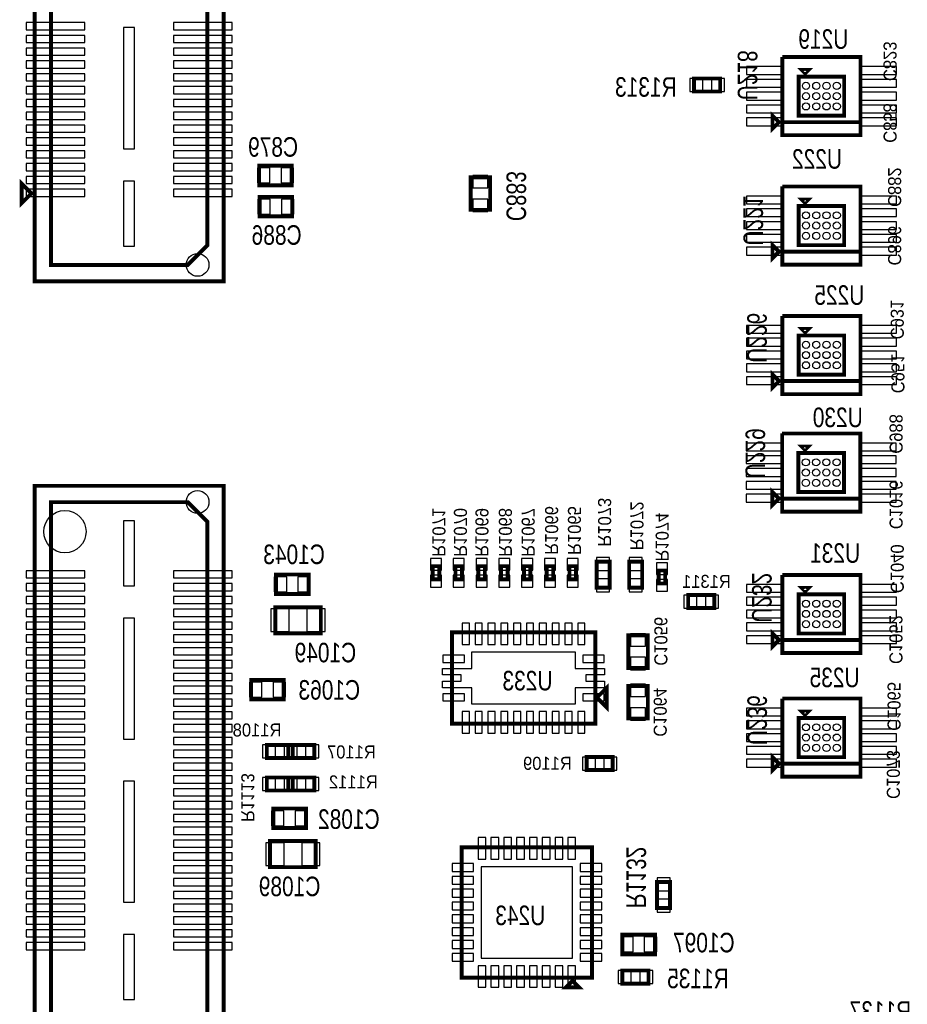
# Model space of a CAD drawing. Extents: x -197 to 9597, y -1478 to 7505.
# Tile 17 of 34: x 1096 to 2459, y 2121 to 3632. Entities that reach past the tile are written whole.
import ezdxf
from ezdxf.enums import TextEntityAlignment as Align

# ---------------------------------------------------------------- set-up
doc = ezdxf.new("R2010")
doc.units = 0
for name, color, linetype in [('PG_ASSEMBLY_BOTTOM', 52, 'CONTINUOUS'), ('PIN_BOTTOM', 1, 'CONTINUOUS'), ('RD_ASSEMBLY_BOTTOM', 52, 'CONTINUOUS')]:
    doc.layers.add(name, color=color, linetype=linetype)

msp = doc.modelspace()

# ---------------------------------------------------------------- linework, layer by layer
at = {"layer": 'PG_ASSEMBLY_BOTTOM', "const_width": 6}
for points in [[(1119.086, 3230.618), (1119.086, 4860.618), (1409.086, 4860.618), (1409.086, 3230.618), (1119.086, 3230.618)], [(1354.086, 3255.618), (1144.086, 3255.618), (1144.086, 4835.618), (1354.086, 4835.618), (1384.086, 4805.618), (1384.086, 3285.618), (1354.086, 3255.618)], [(2386.952, 3474.906), (2266.952, 3474.906), (2266.952, 3574.906)], [(2266.952, 3574.906), (2386.952, 3574.906), (2386.952, 3454.906), (2266.952, 3454.906), (2266.952, 3474.906), (2386.952, 3474.906)], [(2301.952, 3549.906), (2296.952, 3554.906), (2306.952, 3554.906), (2301.952, 3549.906)], [(2171.488, 3522), (2131.488, 3522), (2131.488, 3542), (2171.488, 3542), (2171.488, 3522)], [(2361.952, 3544.906), (2361.952, 3484.906), (2291.952, 3484.906), (2291.952, 3544.906), (2361.952, 3544.906)], [(2251.952, 3464.906), (2251.952, 3484.906), (2261.952, 3474.906), (2251.952, 3464.906)], [(1463.826, 3408.118), (1513.826, 3408.118), (1513.826, 3378.118), (1463.826, 3378.118), (1463.826, 3408.118)], [(1114.086, 3365.618), (1099.086, 3350.618), (1099.086, 3380.618), (1114.086, 3365.618)], [(1788.488, 3340.292), (1788.488, 3390.292), (1818.488, 3390.292), (1818.488, 3340.292), (1788.488, 3340.292)], [(2386.952, 3276.166), (2266.952, 3276.166), (2266.952, 3376.166)], [(2266.952, 3376.166), (2386.952, 3376.166), (2386.952, 3256.166), (2266.952, 3256.166), (2266.952, 3276.166), (2386.952, 3276.166)], [(1464.378, 3360.292), (1514.378, 3360.292), (1514.378, 3330.292), (1464.378, 3330.292), (1464.378, 3360.292)], [(2301.952, 3351.166), (2296.952, 3356.166), (2306.952, 3356.166), (2301.952, 3351.166)], [(2361.952, 3346.166), (2361.952, 3286.166), (2291.952, 3286.166), (2291.952, 3346.166), (2361.952, 3346.166)], [(2251.952, 3266.166), (2251.952, 3286.166), (2261.952, 3276.166), (2251.952, 3266.166)], [(2386.952, 3077.425), (2266.952, 3077.425), (2266.952, 3177.425)], [(2266.952, 3177.425), (2386.952, 3177.425), (2386.952, 3057.425), (2266.952, 3057.425), (2266.952, 3077.425), (2386.952, 3077.425)], [(2301.952, 3152.425), (2296.952, 3157.425), (2306.952, 3157.425), (2301.952, 3152.425)], [(2361.952, 3147.425), (2361.952, 3087.425), (2291.952, 3087.425), (2291.952, 3147.425), (2361.952, 3147.425)], [(2251.952, 3067.425), (2251.952, 3087.425), (2261.952, 3077.425), (2251.952, 3067.425)], [(2386.72, 2897.004), (2266.72, 2897.004), (2266.72, 2997.004)], [(2266.72, 2997.004), (2386.72, 2997.004), (2386.72, 2877.004), (2266.72, 2877.004), (2266.72, 2897.004), (2386.72, 2897.004)], [(2301.72, 2972.004), (2296.72, 2977.004), (2306.72, 2977.004), (2301.72, 2972.004)], [(2361.72, 2967.004), (2361.72, 2907.004), (2291.72, 2907.004), (2291.72, 2967.004), (2361.72, 2967.004)], [(1119.086, 1286.618), (1119.086, 2916.618), (1409.086, 2916.618), (1409.086, 1286.618), (1119.086, 1286.618)], [(2251.72, 2887.004), (2251.72, 2907.004), (2261.72, 2897.004), (2251.72, 2887.004)], [(1354.086, 1311.618), (1144.086, 1311.618), (1144.086, 2891.618), (1354.086, 2891.618), (1384.086, 2861.618), (1384.086, 1341.618), (1354.086, 1311.618)], [(2001.838, 2800.24), (2001.838, 2760.24), (1981.838, 2760.24), (1981.838, 2800.24), (2001.838, 2800.24)], [(2031.838, 2760.24), (2031.838, 2800.24), (2051.838, 2800.24), (2051.838, 2760.24), (2031.838, 2760.24)], [(1489.598, 2780.5), (1539.598, 2780.5), (1539.598, 2750.5), (1489.598, 2750.5), (1489.598, 2780.5)], [(1740.22, 2793.292), (1740.22, 2773.292), (1730.22, 2773.292), (1730.22, 2793.292), (1740.22, 2793.292)], [(1775.22, 2793.292), (1775.22, 2773.292), (1765.22, 2773.292), (1765.22, 2793.292), (1775.22, 2793.292)], [(1810.22, 2793.292), (1810.22, 2773.292), (1800.22, 2773.292), (1800.22, 2793.292), (1810.22, 2793.292)], [(1845.22, 2793.292), (1845.22, 2773.292), (1835.22, 2773.292), (1835.22, 2793.292), (1845.22, 2793.292)], [(1880.22, 2793.292), (1880.22, 2773.292), (1870.22, 2773.292), (1870.22, 2793.292), (1880.22, 2793.292)], [(1915.22, 2793.292), (1915.22, 2773.292), (1905.22, 2773.292), (1905.22, 2793.292), (1915.22, 2793.292)], [(1950.22, 2793.292), (1950.22, 2773.292), (1940.22, 2773.292), (1940.22, 2793.292), (1950.22, 2793.292)], [(2087.086, 2786.697), (2087.086, 2766.697), (2077.086, 2766.697), (2077.086, 2786.697), (2087.086, 2786.697)], [(2386.952, 2679.945), (2266.952, 2679.945), (2266.952, 2779.945)], [(2266.952, 2779.945), (2386.952, 2779.945), (2386.952, 2659.945), (2266.952, 2659.945), (2266.952, 2679.945), (2386.952, 2679.945)], [(2162.488, 2729), (2122.488, 2729), (2122.488, 2749), (2162.488, 2749), (2162.488, 2729)], [(2361.952, 2749.945), (2361.952, 2689.945), (2291.952, 2689.945), (2291.952, 2749.945), (2361.952, 2749.945)], [(2301.952, 2754.945), (2296.952, 2759.945), (2306.952, 2759.945), (2301.952, 2754.945)], [(1488.488, 2730.292), (1558.488, 2730.292), (1558.488, 2690.292), (1488.488, 2690.292), (1488.488, 2730.292)], [(1979.748, 2551.591), (1759.748, 2551.591), (1759.748, 2691.591), (1979.748, 2691.591), (1979.748, 2551.591)], [(2251.952, 2669.945), (2251.952, 2689.945), (2261.952, 2679.945), (2251.952, 2669.945)], [(2060.488, 2687.02), (2060.488, 2637.02), (2030.488, 2637.02), (2030.488, 2687.02), (2060.488, 2687.02)], [(1451.488, 2618.587), (1501.488, 2618.587), (1501.488, 2588.587), (1451.488, 2588.587), (1451.488, 2618.587)], [(1997.248, 2606.591), (1997.248, 2576.591), (1982.248, 2591.591), (1997.248, 2606.591)], [(2030.488, 2559.422), (2030.488, 2609.422), (2060.488, 2609.422), (2060.488, 2559.422), (2030.488, 2559.422)], [(2386.952, 2490.166), (2266.952, 2490.166), (2266.952, 2590.166)], [(2266.952, 2590.166), (2386.952, 2590.166), (2386.952, 2470.166), (2266.952, 2470.166), (2266.952, 2490.166), (2386.952, 2490.166)], [(2301.952, 2565.166), (2296.952, 2570.166), (2306.952, 2570.166), (2301.952, 2565.166)], [(2361.952, 2560.166), (2361.952, 2500.166), (2291.952, 2500.166), (2291.952, 2560.166), (2361.952, 2560.166)], [(1515.508, 2498.87), (1475.508, 2498.87), (1475.508, 2518.87), (1515.508, 2518.87), (1515.508, 2498.87)], [(1508.586, 2518.87), (1548.586, 2518.87), (1548.586, 2498.87), (1508.586, 2498.87), (1508.586, 2518.87)], [(1966.586, 2500.319), (2006.586, 2500.319), (2006.586, 2480.319), (1966.586, 2480.319), (1966.586, 2500.319)], [(2251.952, 2480.166), (2251.952, 2500.166), (2261.952, 2490.166), (2251.952, 2480.166)], [(1515.508, 2448.87), (1475.508, 2448.87), (1475.508, 2468.87), (1515.508, 2468.87), (1515.508, 2448.87)], [(1508.586, 2468.87), (1548.586, 2468.87), (1548.586, 2448.87), (1508.586, 2448.87), (1508.586, 2468.87)], [(1485.488, 2421.292), (1535.488, 2421.292), (1535.488, 2391.292), (1485.488, 2391.292), (1485.488, 2421.292)], [(1480.488, 2371.292), (1550.488, 2371.292), (1550.488, 2331.292), (1480.488, 2331.292), (1480.488, 2371.292)], [(1774.779, 2161.76), (1774.779, 2361.76), (1974.779, 2361.76), (1974.779, 2161.76), (1774.779, 2161.76)], [(2074.704, 2268.453), (2074.704, 2308.453), (2094.704, 2308.453), (2094.704, 2268.453), (2074.704, 2268.453)], [(2021.488, 2227.547), (2071.488, 2227.547), (2071.488, 2197.547), (2021.488, 2197.547), (2021.488, 2227.547)], [(2021.488, 2172.547), (2061.488, 2172.547), (2061.488, 2152.547), (2021.488, 2152.547), (2021.488, 2172.547)], [(1944.779, 2156.76), (1954.779, 2146.76), (1934.779, 2146.76), (1944.779, 2156.76)]]:
    msp.add_lwpolyline(points, dxfattribs=at)
at = {"layer": 'PIN_BOTTOM'}
for points in [[(1106.094, 3616.89), (1196.094, 3616.89), (1196.094, 3627.89), (1106.094, 3627.89)], [(1332.078, 3616.89), (1422.078, 3616.89), (1422.078, 3627.89), (1332.078, 3627.89)], [(1255.586, 3434.114), (1272.586, 3434.114), (1272.586, 3620.114), (1255.586, 3620.114)], [(1106.094, 3597.205), (1196.094, 3597.205), (1196.094, 3608.205), (1106.094, 3608.205)], [(1332.078, 3597.205), (1422.078, 3597.205), (1422.078, 3608.205), (1332.078, 3608.205)], [(1106.094, 3577.52), (1196.094, 3577.52), (1196.094, 3588.52), (1106.094, 3588.52)], [(1332.078, 3577.52), (1422.078, 3577.52), (1422.078, 3588.52), (1332.078, 3588.52)], [(1106.094, 3557.835), (1196.094, 3557.835), (1196.094, 3568.835), (1106.094, 3568.835)], [(1332.078, 3557.835), (1422.078, 3557.835), (1422.078, 3568.835), (1332.078, 3568.835)], [(2211.838, 3560.276), (2211.838, 3548.276), (2268.838, 3548.276), (2268.838, 3560.276)], [(2385.066, 3560.276), (2385.066, 3548.276), (2442.066, 3548.276), (2442.066, 3560.276)], [(1106.094, 3538.149), (1196.094, 3538.149), (1196.094, 3549.149), (1106.094, 3549.149)], [(1332.078, 3538.149), (1422.078, 3538.149), (1422.078, 3549.149), (1332.078, 3549.149)], [(2144.953, 3522), (2144.953, 3542), (2124.953, 3542), (2124.953, 3522)], [(2178.023, 3522), (2178.023, 3542), (2158.023, 3542), (2158.023, 3522)], [(2211.838, 3540.591), (2211.838, 3528.591), (2268.838, 3528.591), (2268.838, 3540.591)], [(2385.066, 3540.591), (2385.066, 3528.591), (2442.066, 3528.591), (2442.066, 3540.591)], [(1106.094, 3518.464), (1196.094, 3518.464), (1196.094, 3529.464), (1106.094, 3529.464)], [(1332.078, 3518.464), (1422.078, 3518.464), (1422.078, 3529.464), (1332.078, 3529.464)], [(1106.094, 3498.779), (1196.094, 3498.779), (1196.094, 3509.779), (1106.094, 3509.779)], [(1332.078, 3498.779), (1422.078, 3498.779), (1422.078, 3509.779), (1332.078, 3509.779)], [(2211.838, 3520.906), (2211.838, 3508.906), (2268.838, 3508.906), (2268.838, 3520.906)], [(2385.066, 3520.906), (2385.066, 3508.906), (2442.066, 3508.906), (2442.066, 3520.906)], [(2211.838, 3501.221), (2211.838, 3489.221), (2268.838, 3489.221), (2268.838, 3501.221)], [(2385.066, 3501.221), (2385.066, 3489.221), (2442.066, 3489.221), (2442.066, 3501.221)], [(1106.094, 3479.094), (1196.094, 3479.094), (1196.094, 3490.094), (1106.094, 3490.094)], [(1332.078, 3479.094), (1422.078, 3479.094), (1422.078, 3490.094), (1332.078, 3490.094)], [(2211.838, 3481.536), (2211.838, 3469.536), (2268.838, 3469.536), (2268.838, 3481.536)], [(2385.066, 3481.536), (2385.066, 3469.536), (2442.066, 3469.536), (2442.066, 3481.536)], [(1106.094, 3459.409), (1196.094, 3459.409), (1196.094, 3470.409), (1106.094, 3470.409)], [(1332.078, 3459.409), (1422.078, 3459.409), (1422.078, 3470.409), (1332.078, 3470.409)], [(1106.094, 3439.724), (1196.094, 3439.724), (1196.094, 3450.724), (1106.094, 3450.724)], [(1332.078, 3439.724), (1422.078, 3439.724), (1422.078, 3450.724), (1332.078, 3450.724)], [(1106.094, 3420.039), (1196.094, 3420.039), (1196.094, 3431.039), (1106.094, 3431.039)], [(1332.078, 3420.039), (1422.078, 3420.039), (1422.078, 3431.039), (1332.078, 3431.039)], [(1106.094, 3400.354), (1196.094, 3400.354), (1196.094, 3411.354), (1106.094, 3411.354)], [(1332.078, 3400.354), (1422.078, 3400.354), (1422.078, 3411.354), (1332.078, 3411.354)], [(1461.216, 3404.618), (1461.216, 3381.618), (1480.216, 3381.618), (1480.216, 3404.618)], [(1497.436, 3404.618), (1497.436, 3381.618), (1516.436, 3381.618), (1516.436, 3404.618)], [(1106.094, 3380.669), (1196.094, 3380.669), (1196.094, 3391.669), (1106.094, 3391.669)], [(1332.078, 3380.669), (1422.078, 3380.669), (1422.078, 3391.669), (1332.078, 3391.669)], [(1791.988, 3373.902), (1814.988, 3373.902), (1814.988, 3392.902), (1791.988, 3392.902)], [(1106.094, 3360.984), (1196.094, 3360.984), (1196.094, 3371.984), (1106.094, 3371.984)], [(1255.586, 3284.594), (1272.586, 3284.594), (1272.586, 3384.594), (1255.586, 3384.594)], [(1332.078, 3360.984), (1422.078, 3360.984), (1422.078, 3371.984), (1332.078, 3371.984)], [(1461.768, 3356.792), (1461.768, 3333.792), (1480.768, 3333.792), (1480.768, 3356.792)], [(1497.988, 3356.792), (1497.988, 3333.792), (1516.988, 3333.792), (1516.988, 3356.792)], [(1791.988, 3337.682), (1814.988, 3337.682), (1814.988, 3356.682), (1791.988, 3356.682)], [(2211.838, 3361.536), (2211.838, 3349.536), (2268.838, 3349.536), (2268.838, 3361.536)], [(2385.066, 3361.536), (2385.066, 3349.536), (2442.066, 3349.536), (2442.066, 3361.536)], [(2211.838, 3341.851), (2211.838, 3329.851), (2268.838, 3329.851), (2268.838, 3341.851)], [(2385.066, 3341.851), (2385.066, 3329.851), (2442.066, 3329.851), (2442.066, 3341.851)], [(2211.838, 3322.166), (2211.838, 3310.166), (2268.838, 3310.166), (2268.838, 3322.166)], [(2385.066, 3322.166), (2385.066, 3310.166), (2442.066, 3310.166), (2442.066, 3322.166)], [(2211.838, 3302.481), (2211.838, 3290.481), (2268.838, 3290.481), (2268.838, 3302.481)], [(2385.066, 3302.481), (2385.066, 3290.481), (2442.066, 3290.481), (2442.066, 3302.481)], [(2211.838, 3282.796), (2211.838, 3270.796), (2268.838, 3270.796), (2268.838, 3282.796)], [(2385.066, 3282.796), (2385.066, 3270.796), (2442.066, 3270.796), (2442.066, 3282.796)], [(2211.838, 3162.795), (2211.838, 3150.795), (2268.838, 3150.795), (2268.838, 3162.795)], [(2385.066, 3162.795), (2385.066, 3150.795), (2442.066, 3150.795), (2442.066, 3162.795)], [(2211.838, 3143.11), (2211.838, 3131.11), (2268.838, 3131.11), (2268.838, 3143.11)], [(2385.066, 3143.11), (2385.066, 3131.11), (2442.066, 3131.11), (2442.066, 3143.11)], [(2211.838, 3123.425), (2211.838, 3111.425), (2268.838, 3111.425), (2268.838, 3123.425)], [(2385.066, 3123.425), (2385.066, 3111.425), (2442.066, 3111.425), (2442.066, 3123.425)], [(2211.838, 3103.74), (2211.838, 3091.74), (2268.838, 3091.74), (2268.838, 3103.74)], [(2385.066, 3103.74), (2385.066, 3091.74), (2442.066, 3091.74), (2442.066, 3103.74)], [(2211.838, 3084.055), (2211.838, 3072.055), (2268.838, 3072.055), (2268.838, 3084.055)], [(2385.066, 3084.055), (2385.066, 3072.055), (2442.066, 3072.055), (2442.066, 3084.055)], [(2211.606, 2982.374), (2211.606, 2970.374), (2268.606, 2970.374), (2268.606, 2982.374)], [(2384.834, 2982.374), (2384.834, 2970.374), (2441.834, 2970.374), (2441.834, 2982.374)], [(2211.606, 2962.689), (2211.606, 2950.689), (2268.606, 2950.689), (2268.606, 2962.689)], [(2384.834, 2962.689), (2384.834, 2950.689), (2441.834, 2950.689), (2441.834, 2962.689)], [(2211.606, 2943.004), (2211.606, 2931.004), (2268.606, 2931.004), (2268.606, 2943.004)], [(2384.834, 2943.004), (2384.834, 2931.004), (2441.834, 2931.004), (2441.834, 2943.004)], [(2211.606, 2923.319), (2211.606, 2911.319), (2268.606, 2911.319), (2268.606, 2923.319)], [(2384.834, 2923.319), (2384.834, 2911.319), (2441.834, 2911.319), (2441.834, 2923.319)], [(2211.606, 2903.634), (2211.606, 2891.634), (2268.606, 2891.634), (2268.606, 2903.634)], [(2384.834, 2903.634), (2384.834, 2891.634), (2441.834, 2891.634), (2441.834, 2903.634)], [(1255.586, 2763.035), (1272.586, 2763.035), (1272.586, 2863.035), (1255.586, 2863.035)], [(1743.72, 2805.284), (1726.72, 2805.284), (1726.72, 2787.284), (1743.72, 2787.284)], [(1778.72, 2805.284), (1761.72, 2805.284), (1761.72, 2787.284), (1778.72, 2787.284)], [(1813.72, 2805.284), (1796.72, 2805.284), (1796.72, 2787.284), (1813.72, 2787.284)], [(1848.72, 2805.284), (1831.72, 2805.284), (1831.72, 2787.284), (1848.72, 2787.284)], [(1883.72, 2805.284), (1866.72, 2805.284), (1866.72, 2787.284), (1883.72, 2787.284)], [(1918.72, 2805.284), (1901.72, 2805.284), (1901.72, 2787.284), (1918.72, 2787.284)], [(1953.72, 2805.284), (1936.72, 2805.284), (1936.72, 2787.284), (1953.72, 2787.284)], [(2001.838, 2806.775), (1981.838, 2806.775), (1981.838, 2786.775), (2001.838, 2786.775)], [(2031.838, 2786.775), (2051.838, 2786.775), (2051.838, 2806.775), (2031.838, 2806.775)], [(2090.586, 2798.689), (2073.586, 2798.689), (2073.586, 2780.689), (2090.586, 2780.689)], [(1106.094, 2775.252), (1196.094, 2775.252), (1196.094, 2786.252), (1106.094, 2786.252)], [(1332.078, 2775.252), (1422.078, 2775.252), (1422.078, 2786.252), (1332.078, 2786.252)], [(1106.094, 2755.567), (1196.094, 2755.567), (1196.094, 2766.567), (1106.094, 2766.567)], [(1332.078, 2755.567), (1422.078, 2755.567), (1422.078, 2766.567), (1332.078, 2766.567)], [(1486.988, 2777), (1486.988, 2754), (1505.988, 2754), (1505.988, 2777)], [(1523.208, 2777), (1523.208, 2754), (1542.208, 2754), (1542.208, 2777)], [(1743.72, 2779.3), (1726.72, 2779.3), (1726.72, 2761.3), (1743.72, 2761.3)], [(1778.72, 2779.3), (1761.72, 2779.3), (1761.72, 2761.3), (1778.72, 2761.3)], [(1813.72, 2779.3), (1796.72, 2779.3), (1796.72, 2761.3), (1813.72, 2761.3)], [(1848.72, 2779.3), (1831.72, 2779.3), (1831.72, 2761.3), (1848.72, 2761.3)], [(1883.72, 2779.3), (1866.72, 2779.3), (1866.72, 2761.3), (1883.72, 2761.3)], [(1918.72, 2779.3), (1901.72, 2779.3), (1901.72, 2761.3), (1918.72, 2761.3)], [(1953.72, 2779.3), (1936.72, 2779.3), (1936.72, 2761.3), (1953.72, 2761.3)], [(2001.838, 2773.705), (1981.838, 2773.705), (1981.838, 2753.705), (2001.838, 2753.705)], [(2031.838, 2753.705), (2051.838, 2753.705), (2051.838, 2773.705), (2031.838, 2773.705)], [(2090.586, 2772.705), (2073.586, 2772.705), (2073.586, 2754.705), (2090.586, 2754.705)], [(2211.838, 2765.315), (2211.838, 2753.315), (2268.838, 2753.315), (2268.838, 2765.315)], [(2385.066, 2765.315), (2385.066, 2753.315), (2442.066, 2753.315), (2442.066, 2765.315)], [(1106.094, 2735.882), (1196.094, 2735.882), (1196.094, 2746.882), (1106.094, 2746.882)], [(1332.078, 2735.882), (1422.078, 2735.882), (1422.078, 2746.882), (1332.078, 2746.882)], [(2135.953, 2729), (2135.953, 2749), (2115.953, 2749), (2115.953, 2729)], [(2169.023, 2729), (2169.023, 2749), (2149.023, 2749), (2149.023, 2729)], [(2211.838, 2745.63), (2211.838, 2733.63), (2268.838, 2733.63), (2268.838, 2745.63)], [(2385.066, 2745.63), (2385.066, 2733.63), (2442.066, 2733.63), (2442.066, 2745.63)], [(1106.094, 2716.197), (1196.094, 2716.197), (1196.094, 2727.197), (1106.094, 2727.197)], [(1332.078, 2716.197), (1422.078, 2716.197), (1422.078, 2727.197), (1332.078, 2727.197)], [(1481.929, 2727.792), (1481.929, 2692.792), (1509.929, 2692.792), (1509.929, 2727.792)], [(1537.047, 2727.792), (1537.047, 2692.792), (1565.047, 2692.792), (1565.047, 2727.792)], [(2211.838, 2725.945), (2211.838, 2713.945), (2268.838, 2713.945), (2268.838, 2725.945)], [(2385.066, 2725.945), (2385.066, 2713.945), (2442.066, 2713.945), (2442.066, 2725.945)], [(1106.094, 2696.512), (1196.094, 2696.512), (1196.094, 2707.512), (1106.094, 2707.512)], [(1255.586, 2527.516), (1272.586, 2527.516), (1272.586, 2713.516), (1255.586, 2713.516)], [(1332.078, 2696.512), (1422.078, 2696.512), (1422.078, 2707.512), (1332.078, 2707.512)], [(1786.665, 2706.004), (1775.665, 2706.004), (1775.665, 2673.004), (1786.665, 2673.004)], [(1806.35, 2706.004), (1795.35, 2706.004), (1795.35, 2673.004), (1806.35, 2673.004)], [(1826.035, 2706.004), (1815.035, 2706.004), (1815.035, 2673.004), (1826.035, 2673.004)], [(1845.72, 2706.004), (1834.72, 2706.004), (1834.72, 2673.004), (1845.72, 2673.004)], [(1865.405, 2706.004), (1854.405, 2706.004), (1854.405, 2673.004), (1865.405, 2673.004)], [(1885.091, 2706.004), (1874.091, 2706.004), (1874.091, 2673.004), (1885.091, 2673.004)], [(1904.776, 2706.004), (1893.776, 2706.004), (1893.776, 2673.004), (1904.776, 2673.004)], [(1924.461, 2706.004), (1913.461, 2706.004), (1913.461, 2673.004), (1924.461, 2673.004)], [(1944.146, 2706.004), (1933.146, 2706.004), (1933.146, 2673.004), (1944.146, 2673.004)], [(1963.831, 2706.004), (1952.831, 2706.004), (1952.831, 2673.004), (1963.831, 2673.004)], [(2211.838, 2706.26), (2211.838, 2694.26), (2268.838, 2694.26), (2268.838, 2706.26)], [(2385.066, 2706.26), (2385.066, 2694.26), (2442.066, 2694.26), (2442.066, 2706.26)], [(1106.094, 2676.827), (1196.094, 2676.827), (1196.094, 2687.827), (1106.094, 2687.827)], [(1332.078, 2676.827), (1422.078, 2676.827), (1422.078, 2687.827), (1332.078, 2687.827)], [(2056.988, 2689.63), (2033.988, 2689.63), (2033.988, 2670.63), (2056.988, 2670.63)], [(2211.838, 2686.575), (2211.838, 2674.575), (2268.838, 2674.575), (2268.838, 2686.575)], [(2385.066, 2686.575), (2385.066, 2674.575), (2442.066, 2674.575), (2442.066, 2686.575)], [(1106.094, 2657.142), (1196.094, 2657.142), (1196.094, 2668.142), (1106.094, 2668.142)], [(1332.078, 2657.142), (1422.078, 2657.142), (1422.078, 2668.142), (1332.078, 2668.142)], [(1949.047, 2581.591), (1790.449, 2581.591), (1790.449, 2606.752), (1745.449, 2606.752), (1745.449, 2616.591), (1773.689, 2616.591), (1773.689, 2626.272), (1745.449, 2626.272), (1745.449, 2636.43), (1790.449, 2636.43), (1790.449, 2661.591), (1949.047, 2661.591), (1949.047, 2636.43), (1994.047, 2636.43), (1994.047, 2626.272), (1965.508, 2626.272), (1965.508, 2616.591), (1994.047, 2616.591), (1994.047, 2606.752), (1949.047, 2606.752)], [(1106.094, 2637.457), (1196.094, 2637.457), (1196.094, 2648.457), (1106.094, 2648.457)], [(1332.078, 2637.457), (1422.078, 2637.457), (1422.078, 2648.457), (1332.078, 2648.457)], [(1745.965, 2656.619), (1745.965, 2645.619), (1778.965, 2645.619), (1778.965, 2656.619)], [(1960.531, 2656.619), (1960.531, 2645.619), (1993.531, 2645.619), (1993.531, 2656.619)], [(2056.988, 2653.41), (2033.988, 2653.41), (2033.988, 2634.41), (2056.988, 2634.41)], [(1106.094, 2617.772), (1196.094, 2617.772), (1196.094, 2628.772), (1106.094, 2628.772)], [(1332.078, 2617.772), (1422.078, 2617.772), (1422.078, 2628.772), (1332.078, 2628.772)], [(1448.878, 2615.087), (1448.878, 2592.087), (1467.878, 2592.087), (1467.878, 2615.087)], [(1485.098, 2615.087), (1485.098, 2592.087), (1504.098, 2592.087), (1504.098, 2615.087)], [(1106.094, 2598.087), (1196.094, 2598.087), (1196.094, 2609.087), (1106.094, 2609.087)], [(1332.078, 2598.087), (1422.078, 2598.087), (1422.078, 2609.087), (1332.078, 2609.087)], [(2033.988, 2593.032), (2056.988, 2593.032), (2056.988, 2612.032), (2033.988, 2612.032)], [(1106.094, 2578.401), (1196.094, 2578.401), (1196.094, 2589.401), (1106.094, 2589.401)], [(1332.078, 2578.401), (1422.078, 2578.401), (1422.078, 2589.401), (1332.078, 2589.401)], [(1745.965, 2597.563), (1745.965, 2586.563), (1778.965, 2586.563), (1778.965, 2597.563)], [(1960.531, 2597.563), (1960.531, 2586.563), (1993.531, 2586.563), (1993.531, 2597.563)], [(1106.094, 2558.716), (1196.094, 2558.716), (1196.094, 2569.716), (1106.094, 2569.716)], [(1332.078, 2558.716), (1422.078, 2558.716), (1422.078, 2569.716), (1332.078, 2569.716)], [(1775.665, 2537.178), (1786.665, 2537.178), (1786.665, 2570.178), (1775.665, 2570.178)], [(1795.35, 2537.178), (1806.35, 2537.178), (1806.35, 2570.178), (1795.35, 2570.178)], [(1815.035, 2537.178), (1826.035, 2537.178), (1826.035, 2570.178), (1815.035, 2570.178)], [(1834.72, 2537.178), (1845.72, 2537.178), (1845.72, 2570.178), (1834.72, 2570.178)], [(1854.405, 2537.178), (1865.405, 2537.178), (1865.405, 2570.178), (1854.405, 2570.178)], [(1874.091, 2537.178), (1885.091, 2537.178), (1885.091, 2570.178), (1874.091, 2570.178)], [(1893.776, 2537.178), (1904.776, 2537.178), (1904.776, 2570.178), (1893.776, 2570.178)], [(1913.461, 2537.178), (1924.461, 2537.178), (1924.461, 2570.178), (1913.461, 2570.178)], [(1933.146, 2537.178), (1944.146, 2537.178), (1944.146, 2570.178), (1933.146, 2570.178)], [(1952.831, 2537.178), (1963.831, 2537.178), (1963.831, 2570.178), (1952.831, 2570.178)], [(2033.988, 2556.812), (2056.988, 2556.812), (2056.988, 2575.812), (2033.988, 2575.812)], [(2211.838, 2575.536), (2211.838, 2563.536), (2268.838, 2563.536), (2268.838, 2575.536)], [(2385.066, 2575.536), (2385.066, 2563.536), (2442.066, 2563.536), (2442.066, 2575.536)], [(2211.838, 2555.851), (2211.838, 2543.851), (2268.838, 2543.851), (2268.838, 2555.851)], [(2385.066, 2555.851), (2385.066, 2543.851), (2442.066, 2543.851), (2442.066, 2555.851)], [(1106.094, 2539.031), (1196.094, 2539.031), (1196.094, 2550.031), (1106.094, 2550.031)], [(1332.078, 2539.031), (1422.078, 2539.031), (1422.078, 2550.031), (1332.078, 2550.031)], [(1106.094, 2519.346), (1196.094, 2519.346), (1196.094, 2530.346), (1106.094, 2530.346)], [(1332.078, 2519.346), (1422.078, 2519.346), (1422.078, 2530.346), (1332.078, 2530.346)], [(2211.838, 2536.166), (2211.838, 2524.166), (2268.838, 2524.166), (2268.838, 2536.166)], [(2385.066, 2536.166), (2385.066, 2524.166), (2442.066, 2524.166), (2442.066, 2536.166)], [(1106.094, 2499.661), (1196.094, 2499.661), (1196.094, 2510.661), (1106.094, 2510.661)], [(1332.078, 2499.661), (1422.078, 2499.661), (1422.078, 2510.661), (1332.078, 2510.661)], [(1488.973, 2498.87), (1488.973, 2518.87), (1468.973, 2518.87), (1468.973, 2498.87)], [(1522.043, 2498.87), (1522.043, 2518.87), (1502.043, 2518.87), (1502.043, 2498.87)], [(1502.051, 2518.87), (1502.051, 2498.87), (1522.051, 2498.87), (1522.051, 2518.87)], [(1535.121, 2518.87), (1535.121, 2498.87), (1555.121, 2498.87), (1555.121, 2518.87)], [(2211.838, 2516.481), (2211.838, 2504.481), (2268.838, 2504.481), (2268.838, 2516.481)], [(2385.066, 2516.481), (2385.066, 2504.481), (2442.066, 2504.481), (2442.066, 2516.481)], [(1960.051, 2500.319), (1960.051, 2480.319), (1980.051, 2480.319), (1980.051, 2500.319)], [(1993.121, 2500.319), (1993.121, 2480.319), (2013.121, 2480.319), (2013.121, 2500.319)], [(2211.838, 2496.796), (2211.838, 2484.796), (2268.838, 2484.796), (2268.838, 2496.796)], [(2385.066, 2496.796), (2385.066, 2484.796), (2442.066, 2484.796), (2442.066, 2496.796)], [(1106.094, 2479.976), (1196.094, 2479.976), (1196.094, 2490.976), (1106.094, 2490.976)], [(1332.078, 2479.976), (1422.078, 2479.976), (1422.078, 2490.976), (1332.078, 2490.976)], [(1106.094, 2460.291), (1196.094, 2460.291), (1196.094, 2471.291), (1106.094, 2471.291)], [(1332.078, 2460.291), (1422.078, 2460.291), (1422.078, 2471.291), (1332.078, 2471.291)], [(1488.973, 2448.87), (1488.973, 2468.87), (1468.973, 2468.87), (1468.973, 2448.87)], [(1522.043, 2448.87), (1522.043, 2468.87), (1502.043, 2468.87), (1502.043, 2448.87)], [(1502.051, 2468.87), (1502.051, 2448.87), (1522.051, 2448.87), (1522.051, 2468.87)], [(1535.121, 2468.87), (1535.121, 2448.87), (1555.121, 2448.87), (1555.121, 2468.87)], [(1106.094, 2440.606), (1196.094, 2440.606), (1196.094, 2451.606), (1106.094, 2451.606)], [(1255.586, 2277.516), (1272.586, 2277.516), (1272.586, 2463.516), (1255.586, 2463.516)], [(1332.078, 2440.606), (1422.078, 2440.606), (1422.078, 2451.606), (1332.078, 2451.606)], [(1106.094, 2420.921), (1196.094, 2420.921), (1196.094, 2431.921), (1106.094, 2431.921)], [(1332.078, 2420.921), (1422.078, 2420.921), (1422.078, 2431.921), (1332.078, 2431.921)], [(1106.094, 2401.236), (1196.094, 2401.236), (1196.094, 2412.236), (1106.094, 2412.236)], [(1332.078, 2401.236), (1422.078, 2401.236), (1422.078, 2412.236), (1332.078, 2412.236)], [(1482.878, 2417.792), (1482.878, 2394.792), (1501.878, 2394.792), (1501.878, 2417.792)], [(1519.098, 2417.792), (1519.098, 2394.792), (1538.098, 2394.792), (1538.098, 2417.792)], [(1106.094, 2381.551), (1196.094, 2381.551), (1196.094, 2392.551), (1106.094, 2392.551)], [(1332.078, 2381.551), (1422.078, 2381.551), (1422.078, 2392.551), (1332.078, 2392.551)], [(1799.881, 2343.685), (1811.881, 2343.685), (1811.881, 2376.685), (1799.881, 2376.685)], [(1819.566, 2343.685), (1831.566, 2343.685), (1831.566, 2376.685), (1819.566, 2376.685)], [(1839.251, 2343.685), (1851.251, 2343.685), (1851.251, 2376.685), (1839.251, 2376.685)], [(1858.936, 2343.685), (1870.936, 2343.685), (1870.936, 2376.685), (1858.936, 2376.685)], [(1878.622, 2343.685), (1890.622, 2343.685), (1890.622, 2376.685), (1878.622, 2376.685)], [(1898.307, 2343.685), (1910.307, 2343.685), (1910.307, 2376.685), (1898.307, 2376.685)], [(1917.992, 2343.685), (1929.992, 2343.685), (1929.992, 2376.685), (1917.992, 2376.685)], [(1937.677, 2343.685), (1949.677, 2343.685), (1949.677, 2376.685), (1937.677, 2376.685)], [(1106.094, 2361.866), (1196.094, 2361.866), (1196.094, 2372.866), (1106.094, 2372.866)], [(1332.078, 2361.866), (1422.078, 2361.866), (1422.078, 2372.866), (1332.078, 2372.866)], [(1473.929, 2368.792), (1473.929, 2333.792), (1501.929, 2333.792), (1501.929, 2368.792)], [(1529.047, 2368.792), (1529.047, 2333.792), (1557.047, 2333.792), (1557.047, 2368.792)], [(1106.094, 2342.181), (1196.094, 2342.181), (1196.094, 2353.181), (1106.094, 2353.181)], [(1332.078, 2342.181), (1422.078, 2342.181), (1422.078, 2353.181), (1332.078, 2353.181)], [(1106.094, 2322.496), (1196.094, 2322.496), (1196.094, 2333.496), (1106.094, 2333.496)], [(1332.078, 2322.496), (1422.078, 2322.496), (1422.078, 2333.496), (1332.078, 2333.496)], [(1759.854, 2336.658), (1759.854, 2324.658), (1792.854, 2324.658), (1792.854, 2336.658)], [(1804.779, 2191.76), (1944.779, 2191.76), (1944.779, 2331.76), (1804.779, 2331.76)], [(1956.704, 2336.658), (1956.704, 2324.658), (1989.704, 2324.658), (1989.704, 2336.658)], [(1106.094, 2302.811), (1196.094, 2302.811), (1196.094, 2313.811), (1106.094, 2313.811)], [(1332.078, 2302.811), (1422.078, 2302.811), (1422.078, 2313.811), (1332.078, 2313.811)], [(1759.854, 2316.973), (1759.854, 2304.973), (1792.854, 2304.973), (1792.854, 2316.973)], [(1956.704, 2316.973), (1956.704, 2304.973), (1989.704, 2304.973), (1989.704, 2316.973)], [(2074.704, 2294.988), (2094.704, 2294.988), (2094.704, 2314.988), (2074.704, 2314.988)], [(1106.094, 2283.126), (1196.094, 2283.126), (1196.094, 2294.126), (1106.094, 2294.126)], [(1332.078, 2283.126), (1422.078, 2283.126), (1422.078, 2294.126), (1332.078, 2294.126)], [(1759.854, 2297.288), (1759.854, 2285.288), (1792.854, 2285.288), (1792.854, 2297.288)], [(1956.704, 2297.288), (1956.704, 2285.288), (1989.704, 2285.288), (1989.704, 2297.288)], [(1106.094, 2263.441), (1196.094, 2263.441), (1196.094, 2274.441), (1106.094, 2274.441)], [(1332.078, 2263.441), (1422.078, 2263.441), (1422.078, 2274.441), (1332.078, 2274.441)], [(1759.854, 2277.603), (1759.854, 2265.603), (1792.854, 2265.603), (1792.854, 2277.603)], [(1956.704, 2277.603), (1956.704, 2265.603), (1989.704, 2265.603), (1989.704, 2277.603)], [(2074.704, 2261.918), (2094.704, 2261.918), (2094.704, 2281.918), (2074.704, 2281.918)], [(1106.094, 2243.756), (1196.094, 2243.756), (1196.094, 2254.756), (1106.094, 2254.756)], [(1332.078, 2243.756), (1422.078, 2243.756), (1422.078, 2254.756), (1332.078, 2254.756)], [(1759.854, 2257.917), (1759.854, 2245.917), (1792.854, 2245.917), (1792.854, 2257.917)], [(1956.704, 2257.917), (1956.704, 2245.917), (1989.704, 2245.917), (1989.704, 2257.917)], [(1759.854, 2238.232), (1759.854, 2226.232), (1792.854, 2226.232), (1792.854, 2238.232)], [(1956.704, 2238.232), (1956.704, 2226.232), (1989.704, 2226.232), (1989.704, 2238.232)], [(1106.094, 2224.071), (1196.094, 2224.071), (1196.094, 2235.071), (1106.094, 2235.071)], [(1255.586, 2127.996), (1272.586, 2127.996), (1272.586, 2227.996), (1255.586, 2227.996)], [(1332.078, 2224.071), (1422.078, 2224.071), (1422.078, 2235.071), (1332.078, 2235.071)], [(2018.878, 2224.047), (2018.878, 2201.047), (2037.878, 2201.047), (2037.878, 2224.047)], [(2055.098, 2224.047), (2055.098, 2201.047), (2074.098, 2201.047), (2074.098, 2224.047)], [(1106.094, 2204.386), (1196.094, 2204.386), (1196.094, 2215.386), (1106.094, 2215.386)], [(1332.078, 2204.386), (1422.078, 2204.386), (1422.078, 2215.386), (1332.078, 2215.386)], [(1759.854, 2218.547), (1759.854, 2206.547), (1792.854, 2206.547), (1792.854, 2218.547)], [(1956.704, 2218.547), (1956.704, 2206.547), (1989.704, 2206.547), (1989.704, 2218.547)], [(1759.854, 2198.862), (1759.854, 2186.862), (1792.854, 2186.862), (1792.854, 2198.862)], [(1956.704, 2198.862), (1956.704, 2186.862), (1989.704, 2186.862), (1989.704, 2198.862)], [(1799.881, 2146.835), (1811.881, 2146.835), (1811.881, 2179.835), (1799.881, 2179.835)], [(1819.566, 2146.835), (1831.566, 2146.835), (1831.566, 2179.835), (1819.566, 2179.835)], [(1839.251, 2146.835), (1851.251, 2146.835), (1851.251, 2179.835), (1839.251, 2179.835)], [(1858.936, 2146.835), (1870.936, 2146.835), (1870.936, 2179.835), (1858.936, 2179.835)], [(1878.622, 2146.835), (1890.622, 2146.835), (1890.622, 2179.835), (1878.622, 2179.835)], [(1898.307, 2146.835), (1910.307, 2146.835), (1910.307, 2179.835), (1898.307, 2179.835)], [(1917.992, 2146.835), (1929.992, 2146.835), (1929.992, 2179.835), (1917.992, 2179.835)], [(1937.677, 2146.835), (1949.677, 2146.835), (1949.677, 2179.835), (1937.677, 2179.835)], [(2014.953, 2172.547), (2014.953, 2152.547), (2034.953, 2152.547), (2034.953, 2172.547)], [(2048.023, 2172.547), (2048.023, 2152.547), (2068.023, 2152.547), (2068.023, 2172.547)]]:
    msp.add_lwpolyline(points, close=True, dxfattribs=at)
for centre, radius in [((2303.33, 3530.654), 5.5), ((2319.078, 3530.654), 5.5), ((2334.826, 3530.654), 5.5), ((2350.574, 3530.654), 5.5), ((2303.33, 3514.906), 5.5), ((2319.078, 3514.906), 5.5), ((2334.826, 3514.906), 5.5), ((2350.574, 3514.906), 5.5), ((2303.33, 3499.158), 5.5), ((2319.078, 3499.158), 5.5), ((2334.826, 3499.158), 5.5), ((2350.574, 3499.158), 5.5), ((2303.33, 3331.914), 5.5), ((2319.078, 3331.914), 5.5), ((2334.826, 3331.914), 5.5), ((2350.574, 3331.914), 5.5), ((2303.33, 3316.166), 5.5), ((2319.078, 3316.166), 5.5), ((2334.826, 3316.166), 5.5), ((2350.574, 3316.166), 5.5), ((2303.33, 3300.418), 5.5), ((2319.078, 3300.418), 5.5), ((2334.826, 3300.418), 5.5), ((2350.574, 3300.418), 5.5), ((1369.204, 3255.854), 17.5), ((2303.33, 3133.173), 5.5), ((2319.078, 3133.173), 5.5), ((2334.826, 3133.173), 5.5), ((2350.574, 3133.173), 5.5), ((2303.33, 3117.425), 5.5), ((2319.078, 3117.425), 5.5), ((2334.826, 3117.425), 5.5), ((2350.574, 3117.425), 5.5), ((2303.33, 3101.677), 5.5), ((2319.078, 3101.677), 5.5), ((2334.826, 3101.677), 5.5), ((2350.574, 3101.677), 5.5), ((2303.098, 2952.752), 5.5), ((2318.846, 2952.752), 5.5), ((2334.594, 2952.752), 5.5), ((2350.342, 2952.752), 5.5), ((2303.098, 2937.004), 5.5), ((2318.846, 2937.004), 5.5), ((2334.594, 2937.004), 5.5), ((2350.342, 2937.004), 5.5), ((2303.098, 2921.256), 5.5), ((2318.846, 2921.256), 5.5), ((2334.594, 2921.256), 5.5), ((2350.342, 2921.256), 5.5), ((1369.204, 2891.775), 17.5), ((1165.488, 2846.292), 32.5), ((2303.33, 2735.693), 5.5), ((2319.078, 2735.693), 5.5), ((2334.826, 2735.693), 5.5), ((2350.574, 2735.693), 5.5), ((2303.33, 2719.945), 5.5), ((2319.078, 2719.945), 5.5), ((2334.826, 2719.945), 5.5), ((2350.574, 2719.945), 5.5), ((2303.33, 2704.197), 5.5), ((2319.078, 2704.197), 5.5), ((2334.826, 2704.197), 5.5), ((2350.574, 2704.197), 5.5), ((2303.33, 2545.914), 5.5), ((2319.078, 2545.914), 5.5), ((2334.826, 2545.914), 5.5), ((2350.574, 2545.914), 5.5), ((2303.33, 2530.166), 5.5), ((2319.078, 2530.166), 5.5), ((2334.826, 2530.166), 5.5), ((2350.574, 2530.166), 5.5), ((2303.33, 2514.418), 5.5), ((2319.078, 2514.418), 5.5), ((2334.826, 2514.418), 5.5), ((2350.574, 2514.418), 5.5)]:
    msp.add_circle(centre, radius, dxfattribs=at)

# ---------------------------------------------------------------- texts
at = {"layer": 'RD_ASSEMBLY_BOTTOM', "text_generation_flag": 2, "width": 0.8}
for s, p in [('U219', (2368.393, 3587.536)), ('U222', (2358.653, 3403.536)), ('U225', (2392.913, 3194.536)), ('U230', (2390.492, 3006.768)), ('U231', (2386.433, 2798.536)), ('U235', (2385.653, 2607.536)), ('R1137', (2464.838, 2095.441))]:
    msp.add_text(s, height=30, dxfattribs=at).set_placement(p)
at = {"layer": 'RD_ASSEMBLY_BOTTOM', "text_generation_flag": 2}
for s, height, width, p in [('U218', 30, 0.8, (2198.582, 3508.465)), ('U221', 30, 0.8, (2207.323, 3285.465)), ('U226', 30, 0.8, (2213.063, 3105.465)), ('U229', 30, 0.8, (2210.484, 2928.233)), ('R1071', 20, 0.95, (1729.756, 2807.709)), ('R1070', 20, 0.95, (1762.756, 2807.709)), ('R1069', 20, 0.95, (1795.756, 2807.709)), ('R1068', 20, 0.95, (1831.756, 2807.709)), ('R1067', 20, 0.95, (1866.756, 2807.709)), ('R1066', 20, 0.95, (1902.756, 2810.709)), ('R1065', 20, 0.95, (1937.823, 2810.5)), ('R1074', 20, 0.95, (2072.488, 2800.5)), ('U232', 30, 0.8, (2220.543, 2706.465)), ('U236', 30, 0.8, (2213.323, 2518.465))]:
    msp.add_text(s, height=height, rotation=270, dxfattribs=dict(at, width=width)).set_placement(p)
for s, height, width, p in [('C823', 20, 0.95, (2422.421, 3568.402)), ('C858', 20, 0.95, (2422.421, 3473.622)), ('C882', 20, 0.95, (2429.421, 3375.142)), ('C883', 30, 0.8, (1843.488, 3361.292)), ('C896', 20, 0.95, (2429.421, 3285.362)), ('C931', 20, 0.95, (2433.421, 3171.882)), ('C951', 20, 0.95, (2434.421, 3089.099)), ('C988', 20, 0.95, (2431.649, 2996.299)), ('C1016', 20, 0.95, (2431.649, 2887.52)), ('R1073', 20, 0.95, (1984.137, 2860.76)), ('R1072', 20, 0.95, (2033.838, 2855.24)), ('C1040', 20, 0.95, (2433.421, 2789.362)), ('C1056', 20, 0.95, (2070.48, 2678.016)), ('C1052', 20, 0.95, (2431.421, 2680.579)), ('C1064', 20, 0.95, (2069.48, 2569.016)), ('C1065', 20, 0.95, (2428.488, 2578)), ('C1073', 20, 0.95, (2427.421, 2473.362)), ('R1113', 20, 0.95, (1436.358, 2437.981)), ('R1132', 30, 0.8, (2027.704, 2315.453))]:
    msp.add_text(s, height=height, rotation=270, dxfattribs=dict(at, width=width)).set_placement(p, align=Align.CENTER)
for s, height, width, p in [('R1313', 30, 0.8, (2057.488, 3514)), ('C879', 30, 0.8, (1485.149, 3421.882)), ('C886', 30, 0.8, (1490.598, 3286.709)), ('C1043', 30, 0.8, (1517.378, 2796.5)), ('R1311', 20, 0.95, (2150.488, 2760)), ('C1049', 30, 0.8, (1565.488, 2645.709)), ('U233', 30, 0.8, (1875.748, 2602.591)), ('C1063', 30, 0.8, (1571.488, 2588.414)), ('R1108', 20, 0.95, (1460.508, 2531.87)), ('R1107', 20, 0.95, (1605.389, 2498.13)), ('R1109', 20, 0.95, (1906.389, 2480.681)), ('R1112', 20, 0.95, (1608.389, 2452.13)), ('C1082', 30, 0.8, (1601.48, 2390.016)), ('C1089', 30, 0.8, (1510.488, 2286.709)), ('U243', 30, 0.8, (1864.728, 2242.292)), ('C1097', 30, 0.8, (2146.488, 2200.453)), ('R1135', 30, 0.8, (2137.488, 2145.453))]:
    msp.add_text(s, height=height, dxfattribs=dict(at, width=width)).set_placement(p, align=Align.CENTER)

doc.saveas('drawing.dxf')
